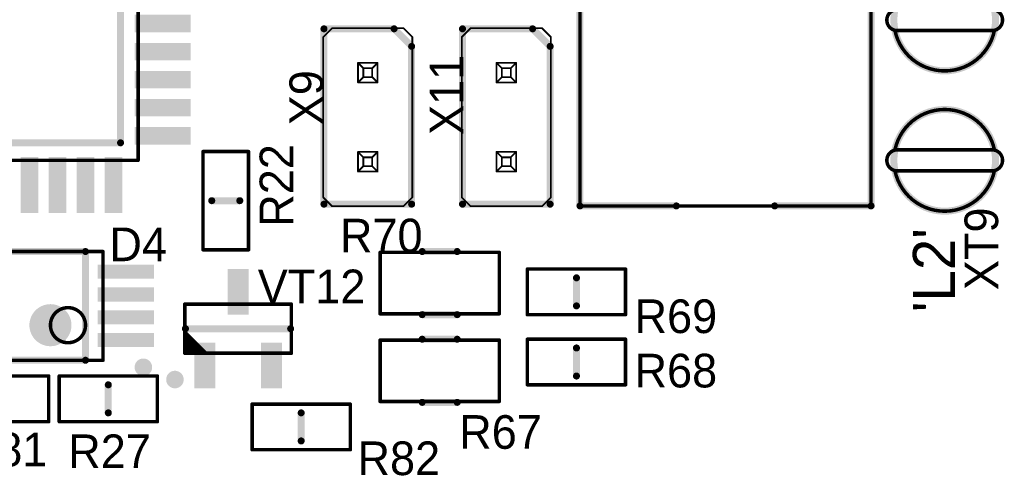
# Model space of a CAD drawing. Extents: x 155 to 301, y 140 to 255.
# Tile 11 of 17: x 187 to 215, y 181 to 194. Entities that reach past the tile are written whole.
import ezdxf

# ---------------------------------------------------------------- set-up
doc = ezdxf.new("R2010")
doc.units = 0
for name, color, linetype in [('Top_Assy', 10, 'CONTINUOUS'), ('Top_Assy_SMD', 27, 'CONTINUOUS'), ('Top_Attr', 23, 'CONTINUOUS'), ('Top_Attr_SMD', 25, 'CONTINUOUS'), ('Top_Silk', 6, 'CONTINUOUS')]:
    doc.layers.add(name, color=color, linetype=linetype)

# ---------------------------------------------------------------- blocks, each defined once
blk = doc.blocks.new('UNIT_DISC')
at = {"linetype": 'CONTINUOUS', "const_width": 0.5}
blk.add_lwpolyline([(0.25, 0, 1), (-0.25, 0, 1)], format="xyb", close=True, dxfattribs=at)
blk = doc.blocks.new('SOT95P237X112_3N_5175')
at = {"layer": 'Top_Assy_SMD', "linetype": 'CONTINUOUS', "const_width": 0.1}
for points in [[(192.08, 185.9), (192.08, 184.5)], [(195.12, 185.9), (192.08, 185.9)], [(195.12, 184.5), (195.12, 185.9)], [(192.68, 184.5), (192.08, 185.1)], [(192.58, 184.5), (192.08, 185)], [(192.48, 184.5), (192.08, 184.9)], [(192.38, 184.5), (192.08, 184.8)], [(192.28, 184.5), (192.08, 184.7)], [(192.18, 184.5), (192.08, 184.6)], [(192.08, 184.5), (195.12, 184.5)]]:
    blk.add_lwpolyline(points, dxfattribs=at)
at = {"layer": 'Top_Silk', "linetype": 'CONTINUOUS', "const_width": 0.2}
blk.add_lwpolyline([(195.1, 185.2), (192.1, 185.2)], dxfattribs=at)
at = {"layer": 'Top_Silk', "linetype": 'CONTINUOUS', "const_width": 0.25}
blk.add_lwpolyline([(191.8, 183.875, 1), (191.8, 183.625, 1)], format="xyb", close=True, dxfattribs=at)
at = {"layer": 'Top_Assy_SMD', "xscale": 0.1, "yscale": 0.1, "zscale": 0.1}
for p in [(192.08, 185.9), (192.08, 185.9), (195.12, 185.9), (195.12, 185.9), (192.08, 185.1), (192.08, 185), (192.08, 184.9), (192.08, 184.8), (192.08, 184.7), (192.08, 184.6), (192.08, 184.5), (192.08, 184.5), (192.18, 184.5), (192.28, 184.5), (192.38, 184.5), (192.48, 184.5), (192.58, 184.5), (192.68, 184.5), (195.12, 184.5), (195.12, 184.5)]:
    blk.add_blockref('UNIT_DISC', p, dxfattribs=at)
at = {"layer": 'Top_Silk', "xscale": 0.2, "yscale": 0.2, "zscale": 0.2}
for p in [(192.1, 185.2), (195.1, 185.2)]:
    blk.add_blockref('UNIT_DISC', p, dxfattribs=at)
blk = doc.blocks.new('SHAPE_SQ_511_236_0_0_0_0')
blk.add_solid([(-0.65, -0.3), (0.65, -0.3), (-0.65, 0.3), (0.65, 0.3)])
blk = doc.blocks.new('13x06a102')
at = {"layer": 'Top_Assy_SMD'}
blk.add_blockref('SHAPE_SQ_511_236_0_0_0_0', (0, 0), dxfattribs=at)
blk = doc.blocks.new('13x06a12')
at = {"layer": 'Top_Assy_SMD'}
blk.add_blockref('SHAPE_SQ_511_236_0_0_0_0', (0, 0), dxfattribs=at)
blk = doc.blocks.new('13x06a121')
at = {"layer": 'Top_Assy_SMD'}
blk.add_blockref('SHAPE_SQ_511_236_0_0_0_0', (0, 0), dxfattribs=at)
blk = doc.blocks.new('VT12')
at = {"rotation": 90}
for name, p in [('13x06a121', (193.6, 186.25)), ('13x06a12', (192.65, 184.15)), ('13x06a102', (194.55, 184.15))]:
    blk.add_blockref(name, p, dxfattribs=at)
blk.add_blockref('SOT95P237X112_3N_5175', (0, 0))
at = {"layer": 'Top_Attr_SMD'}
blk.add_text('VT12', height=0.96, dxfattribs=at).set_placement((194.1625, 185.925))
blk = doc.blocks.new('RESC1608X55N_6146')
at = {"layer": 'Top_Assy_SMD', "linetype": 'CONTINUOUS', "const_width": 0.1}
for points in [[(188.2, 183.85), (185.4, 183.85)], [(185.4, 183.85), (185.4, 182.55)], [(188.2, 182.55), (188.2, 183.85)], [(185.4, 182.55), (188.2, 182.55)]]:
    blk.add_lwpolyline(points, dxfattribs=at)
at = {"layer": 'Top_Silk', "linetype": 'CONTINUOUS', "const_width": 0.2}
blk.add_lwpolyline([(186.8, 182.8), (186.8, 183.6)], dxfattribs=at)
at = {"layer": 'Top_Assy_SMD', "xscale": 0.1, "yscale": 0.1, "zscale": 0.1}
for p in [(185.4, 183.85), (185.4, 183.85), (188.2, 183.85), (188.2, 183.85), (185.4, 182.55), (185.4, 182.55), (188.2, 182.55), (188.2, 182.55)]:
    blk.add_blockref('UNIT_DISC', p, dxfattribs=at)
at = {"layer": 'Top_Silk', "xscale": 0.2, "yscale": 0.2, "zscale": 0.2}
for p in [(186.8, 183.6), (186.8, 182.8)]:
    blk.add_blockref('UNIT_DISC', p, dxfattribs=at)
blk = doc.blocks.new('R81')
blk.add_blockref('RESC1608X55N_6146', (0, 0))
at = {"layer": 'Top_Attr_SMD'}
blk.add_text('R81', height=0.96, dxfattribs=at).set_placement((185.80625, 181.275))
blk = doc.blocks.new('RESC1608X55N_6253')
at = {"layer": 'Top_Assy_SMD', "linetype": 'CONTINUOUS', "const_width": 0.1}
for points in [[(192.6, 190.25), (192.6, 187.45)], [(193.9, 190.25), (192.6, 190.25)], [(193.9, 187.45), (193.9, 190.25)], [(192.6, 187.45), (193.9, 187.45)]]:
    blk.add_lwpolyline(points, dxfattribs=at)
at = {"layer": 'Top_Silk', "linetype": 'CONTINUOUS', "const_width": 0.2}
blk.add_lwpolyline([(193.65, 188.85), (192.85, 188.85)], dxfattribs=at)
at = {"layer": 'Top_Assy_SMD', "xscale": 0.1, "yscale": 0.1, "zscale": 0.1}
for p in [(192.6, 190.25), (192.6, 190.25), (193.9, 190.25), (193.9, 190.25), (192.6, 187.45), (192.6, 187.45), (193.9, 187.45), (193.9, 187.45)]:
    blk.add_blockref('UNIT_DISC', p, dxfattribs=at)
at = {"layer": 'Top_Silk', "xscale": 0.2, "yscale": 0.2, "zscale": 0.2}
for p in [(192.85, 188.85), (193.65, 188.85)]:
    blk.add_blockref('UNIT_DISC', p, dxfattribs=at)
blk = doc.blocks.new('R22')
blk.add_blockref('RESC1608X55N_6253', (0, 0))
at = {"layer": 'Top_Attr_SMD'}
blk.add_text('R22', height=0.96, rotation=90, dxfattribs=at).set_placement((195.175, 188.10625))
blk = doc.blocks.new('HSM_C2100_02AS_6375')
at = {"layer": 'Top_Assy', "linetype": 'CONTINUOUS', "const_width": 0.05}
for points in [[(199.98, 193.516), (200.234, 193.77)], [(200.234, 193.77), (202.266, 193.77)], [(202.266, 193.77), (202.52, 193.516)], [(199.98, 193.516), (199.98, 188.944)], [(202.52, 188.944), (202.52, 193.516)], [(200.9706, 192.2206), (200.9706, 192.7794)], [(200.9706, 192.7794), (201.123, 192.627)], [(200.9706, 192.7794), (201.5294, 192.7794)], [(201.123, 192.373), (201.123, 192.627)], [(201.123, 192.627), (201.377, 192.627)], [(201.5294, 192.7794), (201.377, 192.627)], [(201.377, 192.627), (201.377, 192.373)], [(201.5294, 192.7794), (201.5294, 192.2206)], [(201.123, 192.373), (200.9706, 192.2206)], [(201.377, 192.373), (201.123, 192.373)], [(201.377, 192.373), (201.5294, 192.2206)], [(201.5294, 192.2206), (200.9706, 192.2206)], [(200.9706, 190.2394), (201.123, 190.087)], [(200.9706, 189.6806), (200.9706, 190.2394)], [(200.9706, 190.2394), (201.5294, 190.2394)], [(201.123, 189.833), (201.123, 190.087)], [(201.123, 190.087), (201.377, 190.087)], [(201.5294, 190.2394), (201.377, 190.087)], [(201.377, 190.087), (201.377, 189.833)], [(201.5294, 190.2394), (201.5294, 189.6806)], [(201.123, 189.833), (200.9706, 189.6806)], [(201.377, 189.833), (201.123, 189.833)], [(201.377, 189.833), (201.5294, 189.6806)], [(201.5294, 189.6806), (200.9706, 189.6806)], [(200.234, 188.69), (199.98, 188.944)], [(202.266, 188.69), (202.52, 188.944)], [(200.234, 188.69), (202.266, 188.69)]]:
    blk.add_lwpolyline(points, dxfattribs=at)
at = {"layer": 'Top_Silk', "linetype": 'CONTINUOUS', "const_width": 0.2}
for points in [[(200, 188.75), (200, 193.75)], [(200, 193.75), (202, 193.75)], [(202, 193.75), (202.5, 193.25)], [(202.5, 193.25), (202.5, 188.75)], [(202.5, 188.75), (200, 188.75)]]:
    blk.add_lwpolyline(points, dxfattribs=at)
at = {"layer": 'Top_Assy', "xscale": 0.05, "yscale": 0.05, "zscale": 0.05}
for p in [(200.234, 193.77), (200.234, 193.77), (202.266, 193.77), (202.266, 193.77), (199.98, 193.516), (199.98, 193.516), (202.52, 193.516), (202.52, 193.516), (200.9706, 192.7794), (200.9706, 192.7794), (200.9706, 192.7794), (201.123, 192.627), (201.123, 192.627), (201.123, 192.627), (201.377, 192.627), (201.377, 192.627), (201.377, 192.627), (201.5294, 192.7794), (201.5294, 192.7794), (201.5294, 192.7794), (201.123, 192.373), (201.123, 192.373), (201.123, 192.373), (201.377, 192.373), (201.377, 192.373), (201.377, 192.373), (200.9706, 192.2206), (200.9706, 192.2206), (200.9706, 192.2206), (201.5294, 192.2206), (201.5294, 192.2206), (201.5294, 192.2206), (200.9706, 190.2394), (200.9706, 190.2394), (200.9706, 190.2394), (201.123, 190.087), (201.123, 190.087), (201.123, 190.087), (201.377, 190.087), (201.377, 190.087), (201.377, 190.087), (201.5294, 190.2394), (201.5294, 190.2394), (201.5294, 190.2394), (201.123, 189.833), (201.123, 189.833), (201.123, 189.833), (201.377, 189.833), (201.377, 189.833), (201.377, 189.833), (200.9706, 189.6806), (200.9706, 189.6806), (200.9706, 189.6806), (201.5294, 189.6806), (201.5294, 189.6806), (201.5294, 189.6806), (199.98, 188.944), (199.98, 188.944), (202.52, 188.944), (202.52, 188.944), (200.234, 188.69), (200.234, 188.69), (202.266, 188.69), (202.266, 188.69)]:
    blk.add_blockref('UNIT_DISC', p, dxfattribs=at)
at = {"layer": 'Top_Silk', "xscale": 0.2, "yscale": 0.2, "zscale": 0.2}
for p in [(200, 193.75), (200, 193.75), (202, 193.75), (202, 193.75), (202.5, 193.25), (202.5, 193.25), (200, 188.75), (200, 188.75), (202.5, 188.75), (202.5, 188.75)]:
    blk.add_blockref('UNIT_DISC', p, dxfattribs=at)
blk = doc.blocks.new('X11')
blk.add_blockref('HSM_C2100_02AS_6375', (0, 0))
at = {"layer": 'Top_Attr'}
blk.add_text('X11', height=0.96, rotation=90, dxfattribs=at).set_placement((200.025, 190.725))
blk = doc.blocks.new('RESC1608X55N_7691')
at = {"layer": 'Top_Assy_SMD', "linetype": 'CONTINUOUS', "const_width": 0.1}
for points in [[(204.65, 184.9), (201.85, 184.9)], [(201.85, 184.9), (201.85, 183.6)], [(204.65, 183.6), (204.65, 184.9)], [(201.85, 183.6), (204.65, 183.6)]]:
    blk.add_lwpolyline(points, dxfattribs=at)
at = {"layer": 'Top_Silk', "linetype": 'CONTINUOUS', "const_width": 0.2}
blk.add_lwpolyline([(203.25, 184.65), (203.25, 183.85)], dxfattribs=at)
at = {"layer": 'Top_Assy_SMD', "xscale": 0.1, "yscale": 0.1, "zscale": 0.1}
for p in [(201.85, 184.9), (201.85, 184.9), (204.65, 184.9), (204.65, 184.9), (201.85, 183.6), (201.85, 183.6), (204.65, 183.6), (204.65, 183.6)]:
    blk.add_blockref('UNIT_DISC', p, dxfattribs=at)
at = {"layer": 'Top_Silk', "xscale": 0.2, "yscale": 0.2, "zscale": 0.2}
for p in [(203.25, 184.65), (203.25, 183.85)]:
    blk.add_blockref('UNIT_DISC', p, dxfattribs=at)
blk = doc.blocks.new('R68')
blk.add_blockref('RESC1608X55N_7691', (0, 0))
at = {"layer": 'Top_Attr_SMD'}
blk.add_text('R68', height=0.96, dxfattribs=at).set_placement((204.90625, 183.525))
blk = doc.blocks.new('RESC1608X55N_7713')
at = {"layer": 'Top_Assy_SMD', "linetype": 'CONTINUOUS', "const_width": 0.1}
for points in [[(204.65, 186.9), (201.85, 186.9)], [(201.85, 186.9), (201.85, 185.6)], [(204.65, 185.6), (204.65, 186.9)], [(201.85, 185.6), (204.65, 185.6)]]:
    blk.add_lwpolyline(points, dxfattribs=at)
at = {"layer": 'Top_Silk', "linetype": 'CONTINUOUS', "const_width": 0.2}
blk.add_lwpolyline([(203.25, 186.65), (203.25, 185.85)], dxfattribs=at)
at = {"layer": 'Top_Assy_SMD', "xscale": 0.1, "yscale": 0.1, "zscale": 0.1}
for p in [(201.85, 186.9), (201.85, 186.9), (204.65, 186.9), (204.65, 186.9), (201.85, 185.6), (201.85, 185.6), (204.65, 185.6), (204.65, 185.6)]:
    blk.add_blockref('UNIT_DISC', p, dxfattribs=at)
at = {"layer": 'Top_Silk', "xscale": 0.2, "yscale": 0.2, "zscale": 0.2}
for p in [(203.25, 186.65), (203.25, 185.85)]:
    blk.add_blockref('UNIT_DISC', p, dxfattribs=at)
blk = doc.blocks.new('R69')
blk.add_blockref('RESC1608X55N_7713', (0, 0))
at = {"layer": 'Top_Attr_SMD'}
blk.add_text('R69', height=0.96, dxfattribs=at).set_placement((204.90625, 185.075))
blk = doc.blocks.new('RESC3216X65N_7735')
at = {"layer": 'Top_Assy_SMD', "linetype": 'CONTINUOUS', "const_width": 0.1}
for points in [[(197.65, 187.375), (197.65, 185.625)], [(201.05, 187.375), (197.65, 187.375)], [(201.05, 185.625), (201.05, 187.375)], [(197.65, 185.625), (201.05, 185.625)]]:
    blk.add_lwpolyline(points, dxfattribs=at)
at = {"layer": 'Top_Silk', "linetype": 'CONTINUOUS', "const_width": 0.2}
for points in [[(199.85, 187.4), (198.85, 187.4)], [(199.85, 185.6), (198.85, 185.6)]]:
    blk.add_lwpolyline(points, dxfattribs=at)
at = {"layer": 'Top_Assy_SMD', "xscale": 0.1, "yscale": 0.1, "zscale": 0.1}
for p in [(197.65, 187.375), (197.65, 187.375), (201.05, 187.375), (201.05, 187.375), (197.65, 185.625), (197.65, 185.625), (201.05, 185.625), (201.05, 185.625)]:
    blk.add_blockref('UNIT_DISC', p, dxfattribs=at)
at = {"layer": 'Top_Silk', "xscale": 0.2, "yscale": 0.2, "zscale": 0.2}
for p in [(198.85, 187.4), (199.85, 187.4), (198.85, 185.6), (199.85, 185.6)]:
    blk.add_blockref('UNIT_DISC', p, dxfattribs=at)
blk = doc.blocks.new('R70')
blk.add_blockref('RESC3216X65N_7735', (0, 0))
at = {"layer": 'Top_Attr_SMD'}
blk.add_text('R70', height=0.96, dxfattribs=at).set_placement((196.50625, 187.375))
blk = doc.blocks.new('RESC1608X55N_8919')
at = {"layer": 'Top_Assy_SMD', "linetype": 'CONTINUOUS', "const_width": 0.1}
for points in [[(191.3, 183.85), (188.5, 183.85)], [(188.5, 183.85), (188.5, 182.55)], [(191.3, 182.55), (191.3, 183.85)], [(188.5, 182.55), (191.3, 182.55)]]:
    blk.add_lwpolyline(points, dxfattribs=at)
at = {"layer": 'Top_Silk', "linetype": 'CONTINUOUS', "const_width": 0.2}
blk.add_lwpolyline([(189.9, 182.8), (189.9, 183.6)], dxfattribs=at)
at = {"layer": 'Top_Assy_SMD', "xscale": 0.1, "yscale": 0.1, "zscale": 0.1}
for p in [(188.5, 183.85), (188.5, 183.85), (191.3, 183.85), (191.3, 183.85), (188.5, 182.55), (188.5, 182.55), (191.3, 182.55), (191.3, 182.55)]:
    blk.add_blockref('UNIT_DISC', p, dxfattribs=at)
at = {"layer": 'Top_Silk', "xscale": 0.2, "yscale": 0.2, "zscale": 0.2}
for p in [(189.9, 183.6), (189.9, 182.8)]:
    blk.add_blockref('UNIT_DISC', p, dxfattribs=at)
blk = doc.blocks.new('R27')
blk.add_blockref('RESC1608X55N_8919', (0, 0))
at = {"layer": 'Top_Attr_SMD'}
blk.add_text('R27', height=0.96, dxfattribs=at).set_placement((188.75625, 181.225))
blk = doc.blocks.new('RESC3216X65N_8963')
at = {"layer": 'Top_Assy_SMD', "linetype": 'CONTINUOUS', "const_width": 0.1}
for points in [[(197.65, 184.875), (197.65, 183.125)], [(201.05, 184.875), (197.65, 184.875)], [(201.05, 183.125), (201.05, 184.875)], [(197.65, 183.125), (201.05, 183.125)]]:
    blk.add_lwpolyline(points, dxfattribs=at)
at = {"layer": 'Top_Silk', "linetype": 'CONTINUOUS', "const_width": 0.2}
for points in [[(199.85, 184.9), (198.85, 184.9)], [(199.85, 183.1), (198.85, 183.1)]]:
    blk.add_lwpolyline(points, dxfattribs=at)
at = {"layer": 'Top_Assy_SMD', "xscale": 0.1, "yscale": 0.1, "zscale": 0.1}
for p in [(197.65, 184.875), (197.65, 184.875), (201.05, 184.875), (201.05, 184.875), (197.65, 183.125), (197.65, 183.125), (201.05, 183.125), (201.05, 183.125)]:
    blk.add_blockref('UNIT_DISC', p, dxfattribs=at)
at = {"layer": 'Top_Silk', "xscale": 0.2, "yscale": 0.2, "zscale": 0.2}
for p in [(198.85, 184.9), (199.85, 184.9), (198.85, 183.1), (199.85, 183.1)]:
    blk.add_blockref('UNIT_DISC', p, dxfattribs=at)
blk = doc.blocks.new('R67')
blk.add_blockref('RESC3216X65N_8963', (0, 0))
at = {"layer": 'Top_Attr_SMD'}
blk.add_text('R67', height=0.96, dxfattribs=at).set_placement((199.90625, 181.775))
blk = doc.blocks.new('RESC1608X55N_8986')
at = {"layer": 'Top_Assy_SMD', "linetype": 'CONTINUOUS', "const_width": 0.1}
for points in [[(196.8, 183.05), (194, 183.05)], [(194, 183.05), (194, 181.75)], [(196.8, 181.75), (196.8, 183.05)], [(194, 181.75), (196.8, 181.75)]]:
    blk.add_lwpolyline(points, dxfattribs=at)
at = {"layer": 'Top_Silk', "linetype": 'CONTINUOUS', "const_width": 0.2}
blk.add_lwpolyline([(195.4, 182.8), (195.4, 182)], dxfattribs=at)
at = {"layer": 'Top_Assy_SMD', "xscale": 0.1, "yscale": 0.1, "zscale": 0.1}
for p in [(194, 183.05), (194, 183.05), (196.8, 183.05), (196.8, 183.05), (194, 181.75), (194, 181.75), (196.8, 181.75), (196.8, 181.75)]:
    blk.add_blockref('UNIT_DISC', p, dxfattribs=at)
at = {"layer": 'Top_Silk', "xscale": 0.2, "yscale": 0.2, "zscale": 0.2}
for p in [(195.4, 182.8), (195.4, 182)]:
    blk.add_blockref('UNIT_DISC', p, dxfattribs=at)
blk = doc.blocks.new('R82')
blk.add_blockref('RESC1608X55N_8986', (0, 0))
at = {"layer": 'Top_Attr_SMD'}
blk.add_text('R82', height=0.96, dxfattribs=at).set_placement((197.00625, 181.025))
blk = doc.blocks.new('CAPAE800X1050N_9070')
at = {"layer": 'Top_Assy_SMD', "linetype": 'CONTINUOUS', "const_width": 0.1}
for points in [[(203.35, 194.65), (205.5, 196.8)], [(205.5, 196.8), (209.5, 196.8)], [(209.5, 196.8), (211.65, 194.65)], [(203.35, 188.7), (203.35, 194.65)], [(211.65, 194.65), (211.65, 188.7)], [(211.65, 188.7), (203.35, 188.7)]]:
    blk.add_lwpolyline(points, dxfattribs=at)
at = {"layer": 'Top_Silk', "linetype": 'CONTINUOUS', "const_width": 0.25}
blk.add_lwpolyline([(209.35, 197.325, 1), (209.35, 197.575, 1)], format="xyb", close=True, dxfattribs=at)
at = {"layer": 'Top_Silk', "linetype": 'CONTINUOUS', "const_width": 0.2}
for points in [[(205.5, 196.8), (203.35, 194.65)], [(206.1, 196.8), (205.5, 196.8)], [(208.9, 196.8), (209.5, 196.8)], [(209.5, 196.8), (211.65, 194.65)], [(203.35, 194.65), (203.35, 188.7)], [(211.65, 194.65), (211.65, 188.7)], [(203.35, 188.7), (206.1, 188.7)], [(211.65, 188.7), (208.9, 188.7)]]:
    blk.add_lwpolyline(points, dxfattribs=at)
at = {"layer": 'Top_Assy_SMD', "xscale": 0.1, "yscale": 0.1, "zscale": 0.1}
for p in [(205.5, 196.8), (205.5, 196.8), (209.5, 196.8), (209.5, 196.8), (203.35, 194.65), (203.35, 194.65), (211.65, 194.65), (211.65, 194.65), (203.35, 188.7), (203.35, 188.7), (211.65, 188.7), (211.65, 188.7)]:
    blk.add_blockref('UNIT_DISC', p, dxfattribs=at)
at = {"layer": 'Top_Silk', "xscale": 0.2, "yscale": 0.2, "zscale": 0.2}
for p in [(205.5, 196.8), (205.5, 196.8), (206.1, 196.8), (208.9, 196.8), (209.5, 196.8), (209.5, 196.8), (203.35, 194.65), (203.35, 194.65), (211.65, 194.65), (211.65, 194.65), (203.35, 188.7), (203.35, 188.7), (206.1, 188.7), (208.9, 188.7), (211.65, 188.7), (211.65, 188.7)]:
    blk.add_blockref('UNIT_DISC', p, dxfattribs=at)
blk = doc.blocks.new('C22')
blk.add_blockref('CAPAE800X1050N_9070', (0, 0))
at = {"layer": 'Top_Attr_SMD'}
blk.add_text('C22', height=0.96, dxfattribs=at).set_placement((209.85625, 196.325))
blk = doc.blocks.new('HSM_C2100_02AS_9239')
at = {"layer": 'Top_Assy', "linetype": 'CONTINUOUS', "const_width": 0.05}
for points in [[(196.03, 193.516), (196.284, 193.77)], [(196.284, 193.77), (198.316, 193.77)], [(198.316, 193.77), (198.57, 193.516)], [(196.03, 193.516), (196.03, 188.944)], [(198.57, 188.944), (198.57, 193.516)], [(197.0206, 192.2206), (197.0206, 192.7794)], [(197.0206, 192.7794), (197.173, 192.627)], [(197.0206, 192.7794), (197.5794, 192.7794)], [(197.173, 192.373), (197.173, 192.627)], [(197.173, 192.627), (197.427, 192.627)], [(197.5794, 192.7794), (197.427, 192.627)], [(197.427, 192.627), (197.427, 192.373)], [(197.5794, 192.7794), (197.5794, 192.2206)], [(197.173, 192.373), (197.0206, 192.2206)], [(197.427, 192.373), (197.173, 192.373)], [(197.427, 192.373), (197.5794, 192.2206)], [(197.5794, 192.2206), (197.0206, 192.2206)], [(197.0206, 190.2394), (197.173, 190.087)], [(197.0206, 189.6806), (197.0206, 190.2394)], [(197.0206, 190.2394), (197.5794, 190.2394)], [(197.173, 189.833), (197.173, 190.087)], [(197.173, 190.087), (197.427, 190.087)], [(197.5794, 190.2394), (197.427, 190.087)], [(197.427, 190.087), (197.427, 189.833)], [(197.5794, 190.2394), (197.5794, 189.6806)], [(197.173, 189.833), (197.0206, 189.6806)], [(197.427, 189.833), (197.173, 189.833)], [(197.427, 189.833), (197.5794, 189.6806)], [(197.5794, 189.6806), (197.0206, 189.6806)], [(196.284, 188.69), (196.03, 188.944)], [(198.316, 188.69), (198.57, 188.944)], [(196.284, 188.69), (198.316, 188.69)]]:
    blk.add_lwpolyline(points, dxfattribs=at)
at = {"layer": 'Top_Silk', "linetype": 'CONTINUOUS', "const_width": 0.2}
for points in [[(196.05, 188.75), (196.05, 193.75)], [(196.05, 193.75), (198.05, 193.75)], [(198.05, 193.75), (198.55, 193.25)], [(198.55, 193.25), (198.55, 188.75)], [(198.55, 188.75), (196.05, 188.75)]]:
    blk.add_lwpolyline(points, dxfattribs=at)
at = {"layer": 'Top_Assy', "xscale": 0.05, "yscale": 0.05, "zscale": 0.05}
for p in [(196.284, 193.77), (196.284, 193.77), (198.316, 193.77), (198.316, 193.77), (196.03, 193.516), (196.03, 193.516), (198.57, 193.516), (198.57, 193.516), (197.0206, 192.7794), (197.0206, 192.7794), (197.0206, 192.7794), (197.173, 192.627), (197.173, 192.627), (197.173, 192.627), (197.427, 192.627), (197.427, 192.627), (197.427, 192.627), (197.5794, 192.7794), (197.5794, 192.7794), (197.5794, 192.7794), (197.173, 192.373), (197.173, 192.373), (197.173, 192.373), (197.427, 192.373), (197.427, 192.373), (197.427, 192.373), (197.0206, 192.2206), (197.0206, 192.2206), (197.0206, 192.2206), (197.5794, 192.2206), (197.5794, 192.2206), (197.5794, 192.2206), (197.0206, 190.2394), (197.0206, 190.2394), (197.0206, 190.2394), (197.173, 190.087), (197.173, 190.087), (197.173, 190.087), (197.427, 190.087), (197.427, 190.087), (197.427, 190.087), (197.5794, 190.2394), (197.5794, 190.2394), (197.5794, 190.2394), (197.173, 189.833), (197.173, 189.833), (197.173, 189.833), (197.427, 189.833), (197.427, 189.833), (197.427, 189.833), (197.0206, 189.6806), (197.0206, 189.6806), (197.0206, 189.6806), (197.5794, 189.6806), (197.5794, 189.6806), (197.5794, 189.6806), (196.03, 188.944), (196.03, 188.944), (198.57, 188.944), (198.57, 188.944), (196.284, 188.69), (196.284, 188.69), (198.316, 188.69), (198.316, 188.69)]:
    blk.add_blockref('UNIT_DISC', p, dxfattribs=at)
at = {"layer": 'Top_Silk', "xscale": 0.2, "yscale": 0.2, "zscale": 0.2}
for p in [(196.05, 193.75), (196.05, 193.75), (198.05, 193.75), (198.05, 193.75), (198.55, 193.25), (198.55, 193.25), (196.05, 188.75), (196.05, 188.75), (198.55, 188.75), (198.55, 188.75)]:
    blk.add_blockref('UNIT_DISC', p, dxfattribs=at)
blk = doc.blocks.new('X9')
blk.add_blockref('HSM_C2100_02AS_9239', (0, 0))
at = {"layer": 'Top_Attr'}
blk.add_text('X9', height=0.96, rotation=90, dxfattribs=at).set_placement((196.025, 191))
blk = doc.blocks.new('KANGYANG_TEST_1_9286')
at = {"layer": 'Top_Assy', "linetype": 'CONTINUOUS', "const_width": 0.1}
for points in [[(215.16987, 194.29404, 0.814128), (212.33013, 194.29404, 0.814128)], [(212.4, 194.3, 1), (212.4, 193.7, 1)], [(215.1, 193.7, 1), (215.1, 194.3, 1)], [(212.33013, 193.70596, 0.814128), (215.16987, 193.70596, 0.814128)]]:
    blk.add_lwpolyline(points, format="xyb", dxfattribs=at)
for points in [[(215.1, 194.3), (212.4, 194.3)], [(215.1, 193.7), (212.4, 193.7)]]:
    blk.add_lwpolyline(points, dxfattribs=at)
at = {"layer": 'Top_Silk', "linetype": 'CONTINUOUS', "const_width": 0.2}
blk.add_lwpolyline([(215.2, 194, 1), (212.3, 194, 1)], format="xyb", close=True, dxfattribs=at)
at = {"layer": 'Top_Assy', "xscale": 0.1, "yscale": 0.1, "zscale": 0.1}
for p in [(212.33013, 194.29404), (212.4, 194.3), (212.4, 194.3), (215.1, 194.3), (215.1, 194.3), (215.16987, 194.29404), (212.33013, 193.70596), (212.4, 193.7), (212.4, 193.7), (215.1, 193.7), (215.1, 193.7), (215.16987, 193.70596)]:
    blk.add_blockref('UNIT_DISC', p, dxfattribs=at)
blk = doc.blocks.new('XT10')
blk.add_blockref('KANGYANG_TEST_1_9286', (0, 0))
at = {"layer": 'Top_Attr'}
blk.add_text('XT10', height=0.96, rotation=90, dxfattribs=at).set_placement((215.125, 195.525))
blk = doc.blocks.new('KANGYANG_TEST_1_10756')
at = {"layer": 'Top_Assy', "linetype": 'CONTINUOUS', "const_width": 0.1}
for points in [[(215.16987, 190.29404, 0.814128), (212.33013, 190.29404, 0.814128)], [(212.4, 190.3, 1), (212.4, 189.7, 1)], [(215.1, 189.7, 1), (215.1, 190.3, 1)], [(212.33013, 189.70596, 0.814128), (215.16987, 189.70596, 0.814128)]]:
    blk.add_lwpolyline(points, format="xyb", dxfattribs=at)
for points in [[(215.1, 190.3), (212.4, 190.3)], [(215.1, 189.7), (212.4, 189.7)]]:
    blk.add_lwpolyline(points, dxfattribs=at)
at = {"layer": 'Top_Silk', "linetype": 'CONTINUOUS', "const_width": 0.2}
blk.add_lwpolyline([(215.2, 190, 1), (212.3, 190, 1)], format="xyb", close=True, dxfattribs=at)
at = {"layer": 'Top_Assy', "xscale": 0.1, "yscale": 0.1, "zscale": 0.1}
for p in [(212.33013, 190.29404), (212.4, 190.3), (212.4, 190.3), (215.1, 190.3), (215.1, 190.3), (215.16987, 190.29404), (212.33013, 189.70596), (212.4, 189.7), (212.4, 189.7), (215.1, 189.7), (215.1, 189.7), (215.16987, 189.70596)]:
    blk.add_blockref('UNIT_DISC', p, dxfattribs=at)
blk = doc.blocks.new('XT9')
blk.add_blockref('KANGYANG_TEST_1_10756', (0, 0))
at = {"layer": 'Top_Attr'}
blk.add_text('XT9', height=0.96, rotation=90, dxfattribs=at).set_placement((215.275, 186.3))
blk = doc.blocks.new('TSOP65P640X120_8N_11102')
at = {"layer": 'Top_Assy_SMD', "linetype": 'CONTINUOUS', "const_width": 0.1}
for points in [[(185.25, 187.4), (185.25, 184.3)], [(189.75, 187.4), (185.25, 187.4)], [(189.75, 184.3), (189.75, 187.4)], [(185.25, 184.3), (189.75, 184.3)]]:
    blk.add_lwpolyline(points, dxfattribs=at)
blk.add_lwpolyline([(188.25, 185.3, 1), (189.25, 185.3, 1)], format="xyb", close=True, dxfattribs=at)
at = {"layer": 'Top_Silk', "linetype": 'CONTINUOUS', "const_width": 0.2}
for points in [[(185.75, 187.4), (185.75, 184.3)], [(189.25, 187.4), (185.75, 187.4)], [(189.25, 184.3), (189.25, 187.4)], [(185.75, 184.3), (189.25, 184.3)]]:
    blk.add_lwpolyline(points, dxfattribs=at)
at = {"layer": 'Top_Silk', "linetype": 'CONTINUOUS'}
for points, const_width in [([(187.95, 185.3, 1), (188.55, 185.3, 1)], 0.6), ([(190.775, 184.1, 1), (191.025, 184.1, 1)], 0.25)]:
    blk.add_lwpolyline(points, format="xyb", close=True, dxfattribs=dict(at, const_width=const_width))
at = {"layer": 'Top_Assy_SMD', "xscale": 0.1, "yscale": 0.1, "zscale": 0.1}
for p in [(185.25, 187.4), (185.25, 187.4), (189.75, 187.4), (189.75, 187.4), (185.25, 184.3), (185.25, 184.3), (189.75, 184.3), (189.75, 184.3)]:
    blk.add_blockref('UNIT_DISC', p, dxfattribs=at)
at = {"layer": 'Top_Silk', "xscale": 0.2, "yscale": 0.2, "zscale": 0.2}
for p in [(185.75, 187.4), (185.75, 187.4), (189.25, 187.4), (189.25, 187.4), (185.75, 184.3), (185.75, 184.3), (189.25, 184.3), (189.25, 184.3)]:
    blk.add_blockref('UNIT_DISC', p, dxfattribs=at)
blk = doc.blocks.new('SHAPE_SQ_629_157_0_0_0_0')
blk.add_solid([(-0.8, -0.2), (0.8, -0.2), (-0.8, 0.2), (0.8, 0.2)])
blk = doc.blocks.new('16x04a152')
at = {"layer": 'Top_Assy_SMD'}
blk.add_blockref('SHAPE_SQ_629_157_0_0_0_0', (0, 0), dxfattribs=at)
blk = doc.blocks.new('16x04a15')
at = {"layer": 'Top_Assy_SMD'}
blk.add_blockref('SHAPE_SQ_629_157_0_0_0_0', (0, 0), dxfattribs=at)
blk = doc.blocks.new('16x04a14')
at = {"layer": 'Top_Assy_SMD'}
blk.add_blockref('SHAPE_SQ_629_157_0_0_0_0', (0, 0), dxfattribs=at)
blk = doc.blocks.new('16x04a')
at = {"layer": 'Top_Assy_SMD'}
blk.add_blockref('SHAPE_SQ_629_157_0_0_0_0', (0, 0), dxfattribs=at)
blk = doc.blocks.new('16x04a81')
at = {"layer": 'Top_Assy_SMD'}
blk.add_blockref('SHAPE_SQ_629_157_0_0_0_0', (0, 0), dxfattribs=at)
blk = doc.blocks.new('D4')
blk.add_blockref('TSOP65P640X120_8N_11102', (0, 0))
at = {"rotation": 180}
for name, p in [('16x04a15', (184.6, 186.825)), ('16x04a152', (190.4, 186.825)), ('16x04a14', (184.6, 186.175)), ('16x04a152', (190.4, 186.175)), ('16x04a', (184.6, 185.525)), ('16x04a152', (190.4, 185.525)), ('16x04a81', (184.6, 184.875)), ('16x04a152', (190.4, 184.875))]:
    blk.add_blockref(name, p, dxfattribs=at)
at = {"layer": 'Top_Attr_SMD'}
blk.add_text('D4', height=0.96, dxfattribs=at).set_placement((189.93125, 187.125))
blk = doc.blocks.new('TQFP80P900X900X160_32N_11546')
at = {"layer": 'Top_Assy_SMD', "linetype": 'CONTINUOUS', "const_width": 0.1}
for points in [[(183.75, 197), (183.75, 190)], [(190.75, 197), (183.75, 197)], [(190.75, 190), (190.75, 197)], [(183.75, 190), (190.75, 190)]]:
    blk.add_lwpolyline(points, dxfattribs=at)
blk.add_lwpolyline([(185.25, 196, 1), (184.25, 196, 1)], format="xyb", close=True, dxfattribs=at)
at = {"layer": 'Top_Silk', "linetype": 'CONTINUOUS'}
for points, const_width in [([(182.625, 197.1, 1), (182.375, 197.1, 1)], 0.25), ([(185.55, 195.5, 1), (184.95, 195.5, 1)], 0.6)]:
    blk.add_lwpolyline(points, format="xyb", close=True, dxfattribs=dict(at, const_width=const_width))
at = {"layer": 'Top_Silk', "linetype": 'CONTINUOUS', "const_width": 0.2}
for points in [[(184.25, 196.5), (184.25, 190.5)], [(190.25, 196.5), (184.25, 196.5)], [(190.25, 190.5), (190.25, 196.5)], [(184.25, 190.5), (190.25, 190.5)]]:
    blk.add_lwpolyline(points, dxfattribs=at)
at = {"layer": 'Top_Assy_SMD', "xscale": 0.1, "yscale": 0.1, "zscale": 0.1}
for p in [(183.75, 197), (183.75, 197), (190.75, 197), (190.75, 197), (183.75, 190), (183.75, 190), (190.75, 190), (190.75, 190)]:
    blk.add_blockref('UNIT_DISC', p, dxfattribs=at)
at = {"layer": 'Top_Silk', "xscale": 0.2, "yscale": 0.2, "zscale": 0.2}
for p in [(184.25, 196.5), (184.25, 196.5), (190.25, 196.5), (190.25, 196.5), (184.25, 190.5), (184.25, 190.5), (190.25, 190.5), (190.25, 190.5)]:
    blk.add_blockref('UNIT_DISC', p, dxfattribs=at)
blk = doc.blocks.new('SHAPE_SQ_629_196_0_0_0_0')
blk.add_solid([(-0.8, -0.25), (0.8, -0.25), (-0.8, 0.25), (0.8, 0.25)])
blk = doc.blocks.new('16x05a107')
at = {"layer": 'Top_Assy_SMD'}
blk.add_blockref('SHAPE_SQ_629_196_0_0_0_0', (0, 0), dxfattribs=at)
blk = doc.blocks.new('16x05a152')
at = {"layer": 'Top_Assy_SMD'}
blk.add_blockref('SHAPE_SQ_629_196_0_0_0_0', (0, 0), dxfattribs=at)
blk = doc.blocks.new('16x05a8')
at = {"layer": 'Top_Assy_SMD'}
blk.add_blockref('SHAPE_SQ_629_196_0_0_0_0', (0, 0), dxfattribs=at)
blk = doc.blocks.new('16x05a144')
at = {"layer": 'Top_Assy_SMD'}
blk.add_blockref('SHAPE_SQ_629_196_0_0_0_0', (0, 0), dxfattribs=at)
blk = doc.blocks.new('16x05a146')
at = {"layer": 'Top_Assy_SMD'}
blk.add_blockref('SHAPE_SQ_629_196_0_0_0_0', (0, 0), dxfattribs=at)
blk = doc.blocks.new('16x05a')
at = {"layer": 'Top_Assy_SMD'}
blk.add_blockref('SHAPE_SQ_629_196_0_0_0_0', (0, 0), dxfattribs=at)
blk = doc.blocks.new('16x05a81')
at = {"layer": 'Top_Assy_SMD'}
blk.add_blockref('SHAPE_SQ_629_196_0_0_0_0', (0, 0), dxfattribs=at)
blk = doc.blocks.new('16x05a147')
at = {"layer": 'Top_Assy_SMD'}
blk.add_blockref('SHAPE_SQ_629_196_0_0_0_0', (0, 0), dxfattribs=at)
blk = doc.blocks.new('16x05a94')
at = {"layer": 'Top_Assy_SMD'}
blk.add_blockref('SHAPE_SQ_629_196_0_0_0_0', (0, 0), dxfattribs=at)
blk = doc.blocks.new('16x05a173')
at = {"layer": 'Top_Assy_SMD'}
blk.add_blockref('SHAPE_SQ_629_196_0_0_0_0', (0, 0), dxfattribs=at)
blk = doc.blocks.new('16x05a103')
at = {"layer": 'Top_Assy_SMD'}
blk.add_blockref('SHAPE_SQ_629_196_0_0_0_0', (0, 0), dxfattribs=at)
blk = doc.blocks.new('16x05a158')
at = {"layer": 'Top_Assy_SMD'}
blk.add_blockref('SHAPE_SQ_629_196_0_0_0_0', (0, 0), dxfattribs=at)
blk = doc.blocks.new('16x05a141')
at = {"layer": 'Top_Assy_SMD'}
blk.add_blockref('SHAPE_SQ_629_196_0_0_0_0', (0, 0), dxfattribs=at)
blk = doc.blocks.new('16x05a134')
at = {"layer": 'Top_Assy_SMD'}
blk.add_blockref('SHAPE_SQ_629_196_0_0_0_0', (0, 0), dxfattribs=at)
blk = doc.blocks.new('16x05a136')
at = {"layer": 'Top_Assy_SMD'}
blk.add_blockref('SHAPE_SQ_629_196_0_0_0_0', (0, 0), dxfattribs=at)
blk = doc.blocks.new('16x05a104')
at = {"layer": 'Top_Assy_SMD'}
blk.add_blockref('SHAPE_SQ_629_196_0_0_0_0', (0, 0), dxfattribs=at)
blk = doc.blocks.new('16x05a102')
at = {"layer": 'Top_Assy_SMD'}
blk.add_blockref('SHAPE_SQ_629_196_0_0_0_0', (0, 0), dxfattribs=at)
blk = doc.blocks.new('D1')
at = {"rotation": 90}
for name, p in [('16x05a', (184.45, 197.7)), ('16x05a', (185.25, 197.7)), ('16x05a', (186.05, 197.7)), ('16x05a', (186.85, 197.7)), ('16x05a152', (187.65, 197.7)), ('16x05a136', (188.45, 197.7)), ('16x05a134', (189.25, 197.7)), ('16x05a81', (190.05, 197.7)), ('16x05a8', (184.45, 189.3)), ('16x05a144', (185.25, 189.3)), ('16x05a146', (186.05, 189.3)), ('16x05a173', (186.85, 189.3)), ('16x05a103', (187.65, 189.3)), ('16x05a', (188.45, 189.3)), ('16x05a', (189.25, 189.3)), ('16x05a', (190.05, 189.3))]:
    blk.add_blockref(name, p, dxfattribs=at)
for name, p in [('TQFP80P900X900X160_32N_11546', (0, 0)), ('16x05a152', (183.05, 196.3)), ('16x05a141', (191.45, 196.3)), ('16x05a', (183.05, 195.5)), ('16x05a141', (191.45, 195.5)), ('16x05a81', (183.05, 194.7)), ('16x05a', (191.45, 194.7)), ('16x05a147', (183.05, 193.9)), ('16x05a', (191.45, 193.9)), ('16x05a94', (183.05, 193.1)), ('16x05a103', (191.45, 193.1)), ('16x05a104', (183.05, 192.3)), ('16x05a102', (191.45, 192.3)), ('16x05a107', (183.05, 191.5)), ('16x05a152', (191.45, 191.5)), ('16x05a152', (183.05, 190.7)), ('16x05a158', (191.45, 190.7))]:
    blk.add_blockref(name, p)
at = {"layer": 'Top_Attr_SMD'}
blk.add_text('D1', height=0.96, dxfattribs=at).set_placement((182.431, 197.425))

msp = doc.modelspace()

# ---------------------------------------------------------------- block references
for name in ['D1', 'XT10', 'C22', 'X9', 'X11', 'XT9', 'R22', 'R70', 'D4', 'VT12', 'R69', 'R67', 'R68', 'R81', 'R27', 'R82']:
    msp.add_blockref(name, (0, 0))

# ---------------------------------------------------------------- texts
at = {"layer": 'Top_Silk'}
msp.add_text("'L2'", height=1.2, rotation=90, dxfattribs=at).set_placement((214.04375, 185.67032))

doc.saveas('drawing.dxf')
